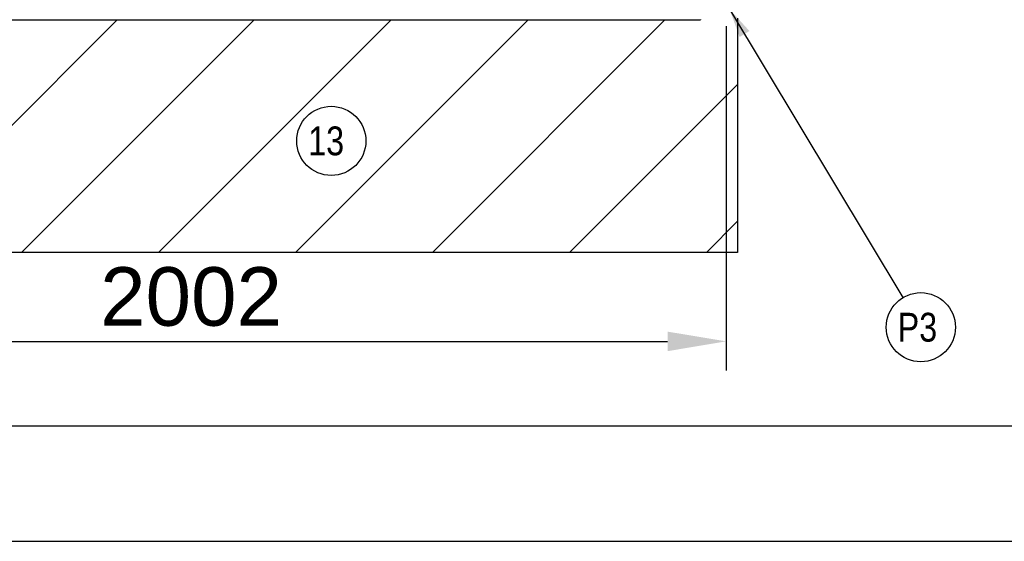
# Model space of a CAD drawing. Extents: x -156717 to 425753, y -51191 to 363295.
# Tile 191 of 256: x 135676 to 137778, y 106945 to 108060. Entities that reach past the tile are written whole.
import ezdxf

# ---------------------------------------------------------------- set-up
doc = ezdxf.new("R2010")
doc.units = 0
doc.header["$LTSCALE"] = 50
doc.layers.get('0').update_dxf_attribs({"linetype": 'CONTINUOUS'})
doc.layers.get('Defpoints').update_dxf_attribs({"linetype": 'CONTINUOUS'})
doc.layers.add('WL570---_TOEVOER', color=3, linetype='CONTINUOUS')
doc.styles.get("Standard").update_dxf_attribs({"font": 'ARIAL.TTF'})
doc.dimstyles.new('ISO-25', dxfattribs={"dimtxt": 2.5, "dimasz": 2.5, "dimexe": 1.25, "dimexo": 0.625, "dimtad": 1, "dimtih": 1, "dimdec": 4, "dimdsep": 46, "dimtxsty": 'Standard', "dimcen": 2.5, "dimadec": 0, "dimazin": 0, "dimtfac": 1, "dimtdec": 4, "dimtmove": 0, "dimatfit": 3, "dimfxl": 0, "dimtvp": 1, "dimtolj": 1, "dimtzin": 0, "dimarcsym": 0})

# ---------------------------------------------------------------- blocks, each defined once
blk = doc.blocks.new('*D162')
at = {"layer": 'Defpoints', "color": 0, "transparency": 16777216}
for p in [(135182.1, 108077.3), (137184.4, 108077.3), (137184.4, 107372.5)]:
    blk.add_point(p, dxfattribs=at)
at = {"layer": 'WL570---_TOEVOER', "color": 0, "lineweight": -2, "transparency": 16777216}
for p, q in [((135182.1, 108046.1), (135182.1, 107310)), ((137184.4, 108046.1), (137184.4, 107310)), ((135307.1, 107372.5), (137059.4, 107372.5))]:
    blk.add_line(p, q, dxfattribs=at)
at = {"layer": 'WL570---_TOEVOER', "color": 0, "transparency": 16777216}
for points in [[(135307.1, 107393.3), (135307.1, 107351.6), (135182.1, 107372.5)], [(137059.4, 107393.3), (137059.4, 107351.6), (137184.4, 107372.5)]]:
    blk.add_solid(points, dxfattribs=at)
at = {"layer": 'WL570---_TOEVOER', "color": 0, "transparency": 16777216, "insert": (136041.7, 107467.5), "char_height": 125, "attachment_point": 5}
blk.add_mtext('\\A1;2002', dxfattribs=at)

msp = doc.modelspace()

# ---------------------------------------------------------------- linework, layer by layer
at = {"color": 2, "linetype": 'Continuous'}
for p, q in [((137191.88666, 108081.89286), (137562.03708, 107466.02558)), ((135387.33823, 107562.65386), (135883.91062, 108059.22625)), ((135679.79671, 107562.65386), (136176.3691, 108059.22625)), ((135972.2552, 107562.65386), (136468.82758, 108059.22625)), ((136264.71368, 107562.65386), (136761.28606, 108059.22625)), ((136557.17216, 107562.65386), (137053.74454, 108059.22625)), ((136849.63064, 107562.65386), (137208.40893, 107921.43215)), ((137142.08912, 107562.65386), (137208.40893, 107628.97367))]:
    msp.add_line(p, q, dxfattribs=at)
at = {"color": 3, "linetype": 'Continuous'}
for p in [(135237.12158, 108059.22625), (135237.12158, 108059.22625), (137129.39741, 108060.22639)]:
    msp.add_line(p, (137129.39741, 108059.22625), dxfattribs=at)
at = {"color": 4, "linetype": 'Continuous'}
for p, q in [((137208.40893, 108062.72676), (137208.40893, 107562.65386)), ((137208.40893, 107562.65386), (135158.11006, 107562.65386))]:
    msp.add_line(p, q, dxfattribs=at)
at = {"color": 7, "linetype": 'Continuous'}
for p, q in [((141232.97004, 107191.53796), (131385.38072, 107191.53796)), ((131139.19098, 106945.34823), (141479.15977, 106945.34823))]:
    msp.add_line(p, q, dxfattribs=at)
at = {"color": 2, "linetype": 'Continuous'}
for centre in [(136341.18515, 107800.78502), (137600.08376, 107402.72239)]:
    msp.add_circle(centre, 73.85692, dxfattribs=at)
msp.add_solid([(137234.14276, 108035.48131), (137191.88666, 108081.89286), (137213.0417, 108022.79908)], dxfattribs=at)

# ---------------------------------------------------------------- texts
at = {"color": 2, "linetype": 'Continuous', "width": 0.8}
for s, p in [('13', (136291.9472, 107770.01131)), ('P3', (137550.84581, 107371.94867))]:
    msp.add_text(s, height=61.547433, dxfattribs=at).set_placement(p)

# ---------------------------------------------------------------- dimensions: what is measured, and where the dimension line sits
at = {"layer": 'WL570---_TOEVOER'}
dim = msp.add_linear_dim(base=(137184.40543, 107372.45164), p1=(135182.11356, 108077.34427), p2=(137184.40543, 108077.34427), dimstyle='ISO-25', override={"dimscale": 50, "dimdec": 0}, dxfattribs=at)
dim.commit()
dim.dimension.update_dxf_attribs({"geometry": '*D162', "text_midpoint": (136041.73577, 107372.45164), "dimtype": 160})

doc.saveas('drawing.dxf')
